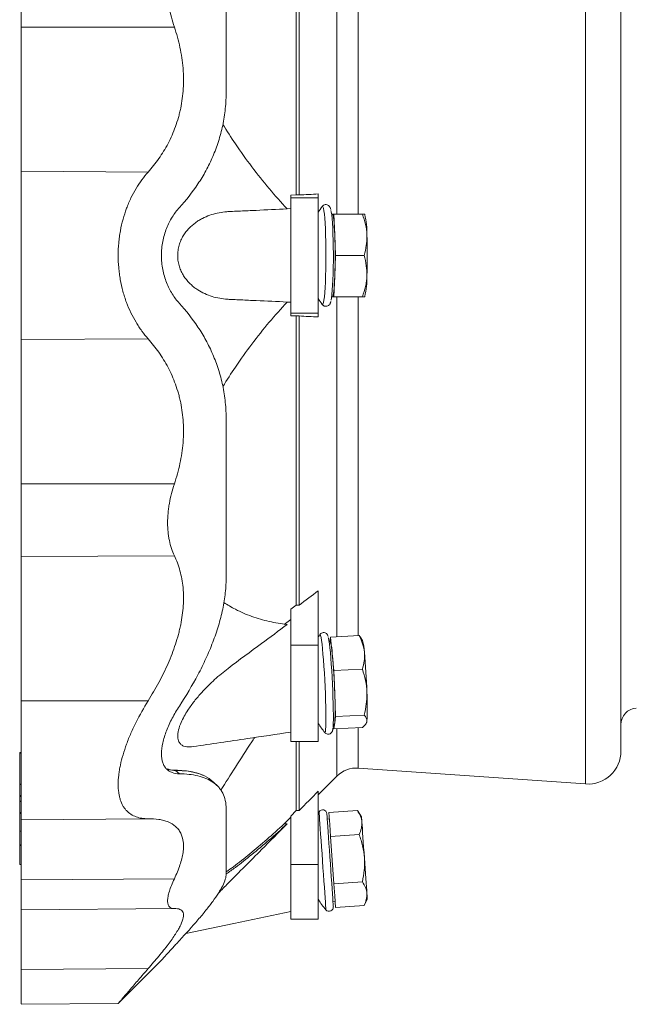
# Model space of a CAD drawing. Header units: millimetres. Extents: x -52 to 1097, y -325 to 885.
# Tile 1 of 8: x -52 to 172, y -325 to 33. Entities that reach past the tile are written whole.
import ezdxf

# ---------------------------------------------------------------- set-up
doc = ezdxf.new("R2010")
doc.units = ezdxf.units.MM

msp = doc.modelspace()

# ---------------------------------------------------------------- linework, layer by layer
at = {"color": 8, "linetype": 'Continuous', "lineweight": 0}
for p, q in [((153.75, -244.97), (153.75, 139.39)), ((63.35, 85.84), (63.35, -37.79)), ((71.12, 85.46), (71.12, -37.79)), ((-51.42, 30.27), (4.28, 30.27)), ((-51.42, -22.19), (-5.24, -22.48)), ((46.58, -31.82), (56.58, -31.82)), ((63.35, -67.79), (63.35, -191.43)), ((71.12, -67.79), (71.12, -191.05)), ((46.58, -73.76), (56.58, -73.76)), ((-51.42, -83.4), (-5.24, -83.11)), ((-51.42, -135.86), (4.28, -135.86)), ((-51.42, -162.3), (4.28, -161.96)), ((46.58, -194.52), (56.58, -194.52)), ((-51.42, -214.72), (-5.24, -214.72)), ((63.35, -224.92), (63.35, -242.1)), ((71.12, -224.54), (71.12, -239.2)), ((-51.93, -233.76), (-51.42, -233.76)), ((4.56, -239.98), (4.74, -240.05)), ((6.1, -241.27), (4.74, -240.05)), ((-51.93, -245.15), (-51.42, -245.15)), ((-51.93, -249.21), (-51.42, -249.21)), ((-51.93, -249.53), (-51.42, -249.53)), ((-51.93, -251.33), (-51.42, -251.33)), ((-51.93, -255.39), (-51.42, -255.39)), ((-51.93, -255.71), (-51.42, -255.71)), ((-51.93, -262.1), (-51.42, -262.1)), ((-51.93, -267.1), (-51.42, -267.1)), ((-51.93, -267.33), (-51.42, -267.33)), ((-51.93, -274.22), (-51.42, -274.22)), ((46.58, -274.19), (56.58, -274.19)), ((-51.42, -279.78), (4.28, -279.43)), ((-51.42, -312.4), (-5.24, -312.11))]:
    msp.add_line(p, q, dxfattribs=at)
at = {"color": 7, "linetype": 'Continuous', "lineweight": 15}
for p, q in [((166.58, 127.42), (166.58, -233)), ((48.56, 74.38), (48.56, -30.8)), ((49.62, 74.38), (49.62, -30.8)), ((48.56, -30.8), (46.58, -30.9)), ((46.58, -31.82), (46.58, -30.9)), ((46.58, -73.76), (46.58, -31.82)), ((49.62, -30.8), (48.56, -30.8)), ((56.58, -31.82), (56.58, -30.43)), ((56.58, -73.76), (56.58, -31.82)), ((45.23, -35.82), (46.58, -35.75)), ((58, -34.99), (57.98, -35.04)), ((61.68, -37.79), (61.43, -37.79)), ((62.28, -37.79), (61.68, -37.79)), ((62.59, -45.29), (62.28, -37.79)), ((62.28, -37.79), (72.62, -37.79)), ((73.48, -37.9), (73.41, -37.79)), ((62.89, -52.79), (62.59, -45.29)), ((62.59, -60.29), (62.89, -52.79)), ((62.89, -52.79), (73.22, -52.79)), ((62.28, -67.79), (62.59, -60.29)), ((61.43, -67.79), (61.68, -67.79)), ((61.68, -67.79), (62.28, -67.79)), ((62.28, -67.79), (72.62, -67.79)), ((73.41, -67.79), (73.48, -67.68)), ((46.58, -69.83), (45.23, -69.77)), ((46.58, -74.69), (46.58, -73.76)), ((46.58, -74.69), (48.56, -74.79)), ((48.56, -74.79), (48.56, -179.96)), ((48.56, -74.79), (49.62, -74.79)), ((49.62, -74.79), (49.62, -179.96)), ((56.58, -75.16), (56.58, -73.76)), ((56.58, -194.52), (56.58, -174.72)), ((48.56, -179.96), (46.58, -181.45)), ((46.58, -194.52), (46.58, -181.45)), ((49.62, -179.96), (48.56, -179.96)), ((44.21, -186.98), (46.58, -185.21)), ((60.94, -193.28), (60.53, -193.3)), ((61.08, -191.54), (60.84, -193.28)), ((61.08, -191.54), (71.41, -191.03)), ((61.68, -197.65), (61.08, -191.54)), ((72.05, -191.84), (71.41, -191.03)), ((72.68, -192.75), (72.08, -191.82)), ((46.58, -229.57), (46.58, -194.52)), ((56.58, -229.57), (56.58, -194.52)), ((62.28, -203.76), (61.68, -197.65)), ((62.28, -203.76), (72.62, -203.25)), ((62.59, -212.12), (62.28, -203.76)), ((62.89, -220.48), (62.59, -212.12)), ((62.59, -222.73), (62.89, -220.48)), ((62.89, -220.48), (73.22, -219.97)), ((62.01, -223.26), (62.42, -223.24)), ((62.11, -223.26), (62.28, -224.97)), ((62.28, -224.97), (62.59, -222.73)), ((62.28, -224.97), (72.62, -224.46)), ((74.01, -222.88), (74.15, -222.61)), ((46.58, -229.57), (56.58, -229.57)), ((48.56, -229.57), (48.56, -254.63)), ((49.62, -229.57), (49.62, -254.63)), ((-51.42, -233.52), (-51.93, -233.52)), ((-51.93, -244.97), (-51.93, -233.76)), ((71.12, -239.2), (153.75, -244.97)), ((14.7, -241.82), (14.51, -241.74)), ((56.58, -248.86), (63.35, -242.1)), ((-51.42, -245), (-51.93, -245)), ((-51.93, -249.21), (-51.93, -245.15)), ((-51.93, -251.15), (-51.93, -249.53)), ((56.58, -274.19), (56.58, -247.58)), ((-51.42, -251.18), (-51.93, -251.18)), ((-51.93, -255.39), (-51.93, -251.33)), ((-51.93, -262.1), (-51.93, -255.71)), ((-51.42, -258), (-5.24, -257.6)), ((44.21, -259.49), (46.58, -257.09)), ((48.56, -254.63), (46.58, -256.63)), ((46.58, -274.19), (46.58, -256.63)), ((49.62, -254.63), (48.56, -254.63)), ((60.63, -257.69), (59.84, -257.75)), ((60.47, -255.38), (70.81, -254.65)), ((60.77, -259.7), (60.47, -255.38)), ((72.3, -256.88), (70.81, -254.65)), ((44.21, -259.49), (45.28, -259.48)), ((61.08, -264.02), (60.77, -259.7)), ((-51.93, -262.12), (-51.42, -262.12)), ((-51.93, -267.1), (-51.93, -262.14)), ((61.08, -264.02), (71.41, -263.29)), ((61.68, -272.66), (61.08, -264.02)), ((-51.93, -274.22), (-51.93, -267.33)), ((-51.93, -274.24), (-51.42, -274.24)), ((46.58, -294.09), (46.58, -274.19)), ((56.58, -294.09), (56.58, -274.19)), ((62.28, -281.29), (61.68, -272.66)), ((62.28, -281.29), (72.62, -280.57)), ((62.59, -285.61), (62.28, -281.29)), ((62.89, -289.93), (62.59, -285.61)), ((61.93, -287.67), (62.73, -287.62)), ((62.89, -289.93), (73.22, -289.21)), ((73.22, -289.21), (74.4, -286.8)), ((-51.42, -290.73), (4.25, -290.24)), ((46.58, -294.09), (56.58, -294.09)), ((-16.07, -324.71), (-0.41, -309.05)), ((-51.42, -325.09), (-16.08, -324.78))]:
    msp.add_line(p, q, dxfattribs=at)
at = {"color": 8, "linetype": 'Continuous', "lineweight": 0, "flags": 128}
for points in [[(58, -70.59), (58.12, -70.67), (58.3, -70.49), (58.47, -69.95), (58.64, -69.06), (58.8, -67.84), (58.94, -66.31), (59.06, -64.5), (59.17, -62.46), (59.26, -60.22), (59.32, -57.83), (59.36, -55.34), (59.37, -52.79), (59.36, -50.25), (59.32, -47.76), (59.26, -45.37), (59.17, -43.13), (59.06, -41.08), (58.94, -39.28), (58.8, -37.75), (58.64, -36.53), (58.47, -35.64), (58.3, -35.1), (58.12, -34.91), (58, -34.99)], [(58.94, -226.26), (59.06, -226.25), (59.17, -225.88), (59.26, -225.16), (59.32, -224.1), (59.36, -222.72), (59.37, -221.05), (59.36, -219.12), (59.32, -216.97), (59.26, -214.66), (59.17, -212.21), (59.06, -209.69), (58.94, -207.14), (58.8, -204.62), (58.64, -202.17), (58.47, -199.86), (58.3, -197.72), (58.12, -195.79), (57.94, -194.13), (57.77, -192.75), (57.6, -191.7), (57.45, -190.98), (57.3, -190.62), (57.18, -190.62)], [(59.37, -290.74), (59.36, -290.56), (59.32, -290.02), (59.26, -289.13), (59.17, -287.91), (59.06, -286.38), (58.94, -284.58), (58.8, -282.55), (58.64, -280.31), (58.47, -277.93), (58.3, -275.44), (58.12, -272.9), (57.94, -270.37), (57.77, -267.88), (57.6, -265.49), (57.45, -263.26), (57.3, -261.22), (57.18, -259.42), (57.07, -257.9), (56.99, -256.68), (56.92, -255.79), (56.89, -255.25), (56.87, -255.07)]]:
    msp.add_lwpolyline(points, dxfattribs=at)
at = {"color": 7, "linetype": 'Continuous', "lineweight": 15, "flags": 128}
for points in [[(61.22, -69.06), (61.22, -69.04), (61.38, -68.15), (61.53, -66.94), (61.67, -65.43), (61.79, -63.65), (61.89, -61.63), (61.97, -59.43), (62.03, -57.08), (62.06, -54.65), (62.06, -52.17), (62.05, -49.71), (62, -47.32), (61.93, -45.04), (61.84, -42.92), (61.73, -41.02), (61.61, -39.37), (61.46, -38), (61.3, -36.95), (61.19, -36.43)], [(61.68, -37.79), (61.82, -37.92), (61.95, -38.3), (62.08, -38.94), (62.2, -39.8), (62.32, -40.89), (62.42, -42.19), (62.51, -43.66), (62.59, -45.29)], [(62.59, -60.29), (62.51, -61.93), (62.42, -63.4), (62.32, -64.69), (62.2, -65.78), (62.08, -66.65), (61.95, -67.28), (61.82, -67.67), (61.68, -67.79)], [(57.18, -190.62), (57.18, -190.62), (57.17, -190.64)], [(61.94, -224.42), (61.97, -224), (62.03, -222.91), (62.06, -221.51), (62.06, -219.82), (62.05, -217.89), (62, -215.75), (61.93, -213.46), (61.84, -211.05), (61.73, -208.59), (61.61, -206.12), (61.46, -203.69), (61.3, -201.37), (61.14, -199.19), (60.97, -197.21), (60.8, -195.46), (60.62, -193.99), (60.46, -192.82), (60.3, -191.98), (60.22, -191.65)], [(62.59, -222.73), (62.51, -223.11), (62.42, -223.24)], [(74.15, -222.61), (74.18, -222.53), (74.26, -222.15)], [(58.93, -226.23), (58.94, -226.25), (58.94, -226.26)], [(62.07, -289.63), (62.06, -289.62), (62.05, -289.35), (62, -288.73), (61.93, -287.76), (61.84, -286.48), (61.73, -284.89), (61.61, -283.05), (61.46, -280.99), (61.3, -278.76), (61.14, -276.39), (60.97, -273.95), (60.8, -271.48), (60.62, -269.03), (60.46, -266.67), (60.3, -264.43), (60.16, -262.37), (60.03, -260.53), (59.92, -258.95), (59.83, -257.66), (59.76, -256.69), (59.72, -256.07), (59.7, -255.8), (59.7, -255.79)], [(72.45, -258.88), (72.38, -258.01), (72.34, -257.39), (72.31, -257), (72.3, -256.88)], [(73.35, -271.84), (73.21, -269.89), (73.08, -267.97), (72.95, -266.11), (72.83, -264.36), (72.71, -262.73), (72.61, -261.26), (72.52, -259.97), (72.45, -258.88)], [(73.35, -271.84), (73.49, -273.79), (73.62, -275.71), (73.75, -277.57), (73.87, -279.32), (73.99, -280.95), (74.09, -282.42), (74.18, -283.71), (74.26, -284.8)], [(74.4, -286.8), (74.39, -286.67), (74.36, -286.29), (74.32, -285.66), (74.26, -284.8)], [(8.48, -299.33), (25.9, -295.66), (46.58, -291.31)]]:
    msp.add_lwpolyline(points, dxfattribs=at)
at = {"color": 7, "linetype": 'Continuous', "lineweight": 15}
for centre, radius, start, end in [((82.15, -52.79), 30, 143.6051, 148.4621), ((46.3, -44.51), 27.97, 358.3881, 13.6542), ((-135.54, -52.79), 198.27, 357.8321, 2.1679), ((-123.88, -52.79), 198.28, 357.8322, 2.1678), ((46.3, -61.08), 27.97, 346.3458, 1.6119), ((82.15, -52.79), 30, 211.5379, 216.3949), ((82.15, -207.25), 30, 146.3411, 148.4621), ((47.55, -197.79), 14.13, 0.576, 18.6441), ((54.92, -197.74), 18.45, 2.0605, 15.6835), ((-189.16, -220.63), 251.89, 1.9355, 5.233), ((-177.48, -220.05), 251.88, 1.9355, 5.2331), ((-30.5, -217.42), 93.23, 356.7391, 3.2609), ((-18.83, -216.85), 93.24, 356.7393, 3.2607), ((172.58, -223.37), 6, 94, 180), ((82.15, -207.25), 30, 211.5379, 219.3203), ((154.58, -233), 12, 266, 0), ((70.42, -249.17), 10, 86, 135), ((82.15, -271.22), 30, 147.4162, 148.4621), ((58.17, -255.89), 1.53, 4, 147.4162), ((82.15, -271.22), 30, 211.5379, 220.5838), ((60.53, -289.74), 1.53, 220.5838, 4)]:
    msp.add_arc(centre, radius, start, end, dxfattribs=at)
for points, knots in [([(23.13, 6.97), (23.13, 16.91), (23.13, 26.72), (23.13, 45.81), (23.13, 55.09), (23.13, 63.98)], [0, 0, 0, 0, 0.5, 0.5, 1, 1, 1, 1]), ([(-51.42, 30.27), (-51.42, 32.66), (-51.42, 35.09), (-51.42, 39.91), (-51.42, 42.3), (-51.42, 46.88), (-51.42, 49.08), (-51.42, 53.16), (-51.42, 55.03), (-51.42, 56.72)], [0, 0, 0, 0, 0.25, 0.25, 0.5, 0.5, 0.75, 0.75, 1, 1, 1, 1]), ([(4.28, 30.27), (3.49, 32.63), (2.88, 35), (2.36, 37.98), (2.27, 38.57), (2.11, 39.77), (2.04, 40.36), (1.88, 42.13), (1.83, 43.29), (1.83, 45.55), (1.88, 46.66), (2.04, 48.28), (2.11, 48.82), (2.27, 49.87), (2.36, 50.39), (2.88, 52.89), (3.49, 54.72), (4.28, 56.37)], [0, 0, 0, 0, 0.25, 0.25, 0.3125, 0.3125, 0.375, 0.375, 0.5, 0.5, 0.625, 0.625, 0.6875, 0.6875, 0.75, 0.75, 1, 1, 1, 1]), ([(-51.42, -22.19), (-51.42, -20.24), (-51.42, -16.31), (-51.42, -9.66), (-51.42, -2.49), (-51.42, 5.24), (-51.42, 13.39), (-51.42, 21.81), (-51.42, 27.47), (-51.42, 30.27)], [0, 0, 0, 0, 0.137748, 0.277681, 0.418984, 0.560791, 0.708922, 0.855639, 1, 1, 1, 1]), ([(4.28, 30.27), (5.11, 27.82), (5.79, 25.35), (6.85, 20.38), (7.22, 17.87), (7.48, 14.71), (7.52, 14.08), (7.57, 12.83), (7.59, 12.2), (7.61, 10.34), (7.59, 9.11), (7.37, 5.47), (7.06, 3.09), (6.46, 0.18), (6.33, -0.4), (6.05, -1.55), (5.9, -2.11), (5.43, -3.79), (5.07, -4.88), (3.92, -8.08), (3.02, -10.11), (1.49, -13.03), (0.95, -13.98), (-0.17, -15.82), (-0.76, -16.71), (-2.57, -19.31), (-3.87, -20.94), (-5.24, -22.48)], [0, 0, 0, 0, 0.125, 0.125, 0.25, 0.25, 0.28125, 0.28125, 0.3125, 0.3125, 0.375, 0.375, 0.5, 0.5, 0.53125, 0.53125, 0.5625, 0.5625, 0.625, 0.625, 0.75, 0.75, 0.8125, 0.8125, 0.875, 0.875, 1, 1, 1, 1]), ([(6.1, -35.37), (8.53, -32.74), (10.79, -29.89), (13.88, -25.23), (14.85, -23.63), (16.65, -20.32), (17.49, -18.61), (19.01, -15.08), (19.69, -13.26), (20.6, -10.43), (20.88, -9.47), (21.39, -7.52), (21.63, -6.52), (22.27, -3.51), (22.59, -1.46), (23.02, 2.71), (23.13, 4.82), (23.13, 6.97)], [0, 0, 0, 0, 0.25, 0.25, 0.375, 0.375, 0.5, 0.5, 0.625, 0.625, 0.6875, 0.6875, 0.75, 0.75, 0.875, 0.875, 1, 1, 1, 1]), ([(21.88, -5.14), (23.39, -7.52), (26.79, -12.87), (32.42, -20.66), (38.69, -28.6), (43.08, -33.45), (45.28, -35.87)], [0, 0, 0, 0, 0.209271, 0.469175, 0.734579, 1, 1, 1, 1]), ([(-51.42, -22.19), (-51.42, -23.99), (-51.42, -26.02), (-51.42, -30.51), (-51.42, -32.97), (-51.42, -38.23), (-51.42, -41.03), (-51.42, -46.82), (-51.42, -49.8), (-51.42, -55.78), (-51.42, -58.77), (-51.42, -64.56), (-51.42, -67.36), (-51.42, -72.62), (-51.42, -75.08), (-51.42, -79.56), (-51.42, -81.59), (-51.42, -83.4)], [0, 0, 0, 0, 0.125, 0.125, 0.25, 0.25, 0.375, 0.375, 0.5, 0.5, 0.625, 0.625, 0.75, 0.75, 0.875, 0.875, 1, 1, 1, 1]), ([(-5.24, -22.48), (-6.84, -24.27), (-8.3, -26.25), (-10.28, -29.54), (-10.9, -30.69), (-11.78, -32.5), (-12.06, -33.12), (-12.59, -34.38), (-12.85, -35.01), (-14.05, -38.24), (-14.81, -40.96), (-15.47, -44.56), (-15.58, -45.3), (-15.78, -46.77), (-15.87, -47.51), (-16.07, -49.73), (-16.14, -51.22), (-16.14, -54.19), (-16.08, -55.68), (-15.88, -57.92), (-15.8, -58.67), (-15.61, -60.14), (-15.49, -60.87), (-15.11, -63.03), (-14.79, -64.44), (-14.23, -66.51), (-14.02, -67.19), (-13.59, -68.55), (-13.36, -69.21), (-12.14, -72.47), (-10.98, -74.87), (-9.32, -77.64), (-8.97, -78.19), (-8.27, -79.24), (-7.91, -79.76), (-6.81, -81.26), (-6.04, -82.21), (-5.24, -83.11)], [0, 0, 0, 0, 0.125, 0.125, 0.1875, 0.1875, 0.21875, 0.21875, 0.25, 0.25, 0.375, 0.375, 0.40625, 0.40625, 0.4375, 0.4375, 0.5, 0.5, 0.5625, 0.5625, 0.59375, 0.59375, 0.625, 0.625, 0.6875, 0.6875, 0.71875, 0.71875, 0.75, 0.75, 0.875, 0.875, 0.90625, 0.90625, 0.9375, 0.9375, 1, 1, 1, 1]), ([(-0.41, -52.79), (-0.41, -51.05), (-0.25, -49.36), (0.22, -46.87), (0.42, -46.04), (0.87, -44.46), (1.14, -43.69), (1.72, -42.21), (2.04, -41.49), (2.74, -40.1), (3.11, -39.44), (4.29, -37.55), (5.16, -36.41), (6.1, -35.37)], [0, 0, 0, 0, 0.25, 0.25, 0.375, 0.375, 0.5, 0.5, 0.625, 0.625, 0.75, 0.75, 1, 1, 1, 1]), ([(61.15, -36.11), (61.1, -35.87), (61.01, -35.52), (60.75, -35.03), (60.39, -34.62), (59.82, -34.31), (59.11, -34.26), (58.5, -34.5), (58.1, -34.85), (57.94, -35.07), (57.89, -35.16), (57.89, -35.17)], [0, 0, 0, 0, 0.270431, 0.399639, 0.50082, 0.602442, 0.706148, 0.808047, 0.900052, 0.998947, 1, 1, 1, 1]), ([(45.28, -69.72), (41.54, -69.55), (37.8, -69.38), (32.19, -69.12), (29.38, -68.99), (26.11, -68.84), (24.71, -68.78), (24, -68.75), (23.77, -68.74), (23.3, -68.71), (23.07, -68.69), (21.91, -68.58), (20.98, -68.44), (19.14, -68.05), (18.22, -67.8), (16.41, -67.17), (15.53, -66.8), (13.8, -65.93), (12.96, -65.43), (11.73, -64.56), (11.32, -64.25), (10.53, -63.57), (10.13, -63.21), (9, -62.05), (8.29, -61.18), (7.35, -59.69), (7.06, -59.16), (6.55, -58.06), (6.32, -57.49), (6.03, -56.57), (5.94, -56.26), (5.79, -55.62), (5.72, -55.3), (5.62, -54.65), (5.58, -54.32), (5.52, -53.65), (5.5, -53.32), (5.48, -52.3), (5.53, -51.63), (5.71, -50.32), (5.85, -49.67), (6.2, -48.43), (6.42, -47.84), (6.8, -46.98), (6.93, -46.71), (7.21, -46.17), (7.35, -45.91), (7.81, -45.16), (8.13, -44.68), (8.82, -43.79), (9.18, -43.36), (10.31, -42.18), (11.1, -41.5), (12.33, -40.59), (12.75, -40.31), (13.61, -39.79), (14.04, -39.54), (15.36, -38.86), (16.25, -38.48), (18.04, -37.84), (18.95, -37.59), (20.79, -37.18), (21.71, -37.03), (23.12, -36.89), (23.59, -36.86), (24.53, -36.82), (25.94, -36.75), (29.25, -36.6), (35.85, -36.3), (41.5, -36.04), (45.28, -35.87)], [0, 0, 0, 0, 0.125, 0.125, 0.1875, 0.21875, 0.234375, 0.234375, 0.242187, 0.242187, 0.25, 0.25, 0.28125, 0.28125, 0.3125, 0.3125, 0.34375, 0.34375, 0.375, 0.375, 0.390625, 0.390625, 0.40625, 0.40625, 0.4375, 0.4375, 0.453125, 0.453125, 0.46875, 0.46875, 0.476562, 0.476562, 0.484375, 0.484375, 0.492187, 0.492187, 0.5, 0.5, 0.515625, 0.515625, 0.53125, 0.53125, 0.546875, 0.546875, 0.554687, 0.554687, 0.5625, 0.5625, 0.578125, 0.578125, 0.59375, 0.59375, 0.625, 0.625, 0.640625, 0.640625, 0.65625, 0.65625, 0.6875, 0.6875, 0.71875, 0.71875, 0.75, 0.75, 0.765625, 0.765625, 0.78125, 0.8125, 0.875, 1, 1, 1, 1]), ([(72.62, -37.79), (73.08, -39.02), (73.46, -40.26), (74.03, -42.75), (74.21, -44.02), (74.26, -45.29)], [0, 0, 0, 0, 0.5, 0.5, 1, 1, 1, 1]), ([(73.41, -37.79), (73.41, -37.79), (73.45, -37.79), (73.24, -37.79), (72.83, -37.79), (72.62, -37.79)], [0, 0, 0, 0, 0.0406401, 0.5176705, 1, 1, 1, 1]), ([(74.26, -45.29), (74.28, -45.93), (74.28, -46.57), (74.21, -47.83), (74.14, -48.46), (73.87, -50.34), (73.58, -51.57), (73.22, -52.79)], [0, 0, 0, 0, 0.25, 0.25, 0.5, 0.5, 1, 1, 1, 1]), ([(-0.41, -52.79), (-0.41, -54.53), (-0.25, -56.23), (0.22, -58.72), (0.42, -59.54), (0.87, -61.13), (1.14, -61.89), (1.72, -63.38), (2.04, -64.1), (2.74, -65.49), (3.11, -66.15), (4.29, -68.04), (5.16, -69.18), (6.1, -70.21)], [0, 0, 0, 0, 0.25, 0.25, 0.375, 0.375, 0.5, 0.5, 0.625, 0.625, 0.75, 0.75, 1, 1, 1, 1]), ([(73.22, -52.79), (73.58, -54.02), (73.87, -55.26), (74.23, -57.75), (74.31, -59.02), (74.26, -60.29)], [0, 0, 0, 0, 0.5, 0.5, 1, 1, 1, 1]), ([(74.26, -60.29), (74.23, -60.93), (74.17, -61.57), (74, -62.83), (73.89, -63.46), (73.46, -65.34), (73.08, -66.57), (72.62, -67.79)], [0, 0, 0, 0, 0.25, 0.25, 0.5, 0.5, 1, 1, 1, 1]), ([(72.62, -67.79), (72.82, -67.79), (73.23, -67.79), (73.45, -67.79), (73.41, -67.79), (73.41, -67.79)], [0, 0, 0, 0, 0.477455, 0.95936, 1, 1, 1, 1]), ([(6.1, -70.21), (8.53, -72.85), (10.79, -75.7), (13.88, -80.36), (14.85, -81.96), (16.65, -85.27), (17.49, -86.98), (19.01, -90.51), (19.69, -92.33), (20.6, -95.16), (20.88, -96.12), (21.39, -98.07), (21.63, -99.06), (22.27, -102.08), (22.59, -104.13), (23.02, -108.29), (23.13, -110.41), (23.13, -112.56)], [0, 0, 0, 0, 0.25, 0.25, 0.375, 0.375, 0.5, 0.5, 0.625, 0.625, 0.6875, 0.6875, 0.75, 0.75, 0.875, 0.875, 1, 1, 1, 1]), ([(21.88, -100.45), (23.39, -98.06), (26.79, -92.71), (32.42, -84.93), (38.69, -76.98), (43.08, -72.14), (45.28, -69.72)], [0, 0, 0, 0, 0.209271, 0.469175, 0.734579, 1, 1, 1, 1]), ([(57.99, -70.57), (58.07, -70.67), (58.24, -70.89), (58.72, -71.22), (59.15, -71.27), (59.35, -71.29)], [0, 0, 0, 0, 0.31958, 0.673375, 1, 1, 1, 1]), ([(59.35, -71.29), (59.58, -71.26), (60.02, -71.21), (60.49, -70.86), (60.78, -70.51), (60.96, -70.14), (61.07, -69.84), (61.13, -69.59), (61.15, -69.5)], [0, 0, 0, 0, 0.158538, 0.300101, 0.444173, 0.615335, 0.857073, 1, 1, 1, 1]), ([(-51.42, -83.4), (-51.42, -85.34), (-51.42, -89.27), (-51.42, -95.93), (-51.42, -103.1), (-51.42, -110.83), (-51.42, -118.98), (-51.42, -127.4), (-51.42, -133.06), (-51.42, -135.86)], [0, 0, 0, 0, 0.137748, 0.277681, 0.418984, 0.560791, 0.708922, 0.855639, 1, 1, 1, 1]), ([(4.28, -135.86), (5.11, -133.41), (5.79, -130.94), (6.85, -125.97), (7.22, -123.46), (7.48, -120.3), (7.52, -119.67), (7.57, -118.41), (7.59, -117.79), (7.61, -115.93), (7.59, -114.7), (7.37, -111.05), (7.06, -108.68), (6.46, -105.77), (6.33, -105.19), (6.05, -104.04), (5.9, -103.48), (5.43, -101.8), (5.07, -100.71), (3.92, -97.51), (3.02, -95.47), (1.49, -92.56), (0.95, -91.61), (-0.17, -89.77), (-0.76, -88.88), (-2.57, -86.28), (-3.87, -84.65), (-5.24, -83.11)], [0, 0, 0, 0, 0.125, 0.125, 0.25, 0.25, 0.28125, 0.28125, 0.3125, 0.3125, 0.375, 0.375, 0.5, 0.5, 0.53125, 0.53125, 0.5625, 0.5625, 0.625, 0.625, 0.75, 0.75, 0.8125, 0.8125, 0.875, 0.875, 1, 1, 1, 1]), ([(23.13, -169.57), (23.13, -160.67), (23.13, -151.39), (23.13, -132.31), (23.13, -122.5), (23.13, -112.56)], [0, 0, 0, 0, 0.5, 0.5, 1, 1, 1, 1]), ([(-51.42, -162.3), (-51.42, -160.62), (-51.42, -158.74), (-51.42, -154.67), (-51.42, -152.47), (-51.42, -147.89), (-51.42, -145.5), (-51.42, -140.68), (-51.42, -138.24), (-51.42, -135.86)], [0, 0, 0, 0, 0.25, 0.25, 0.5, 0.5, 0.75, 0.75, 1, 1, 1, 1]), ([(4.28, -161.96), (3.49, -160.3), (2.88, -158.48), (2.36, -155.97), (2.27, -155.45), (2.11, -154.4), (2.04, -153.86), (1.88, -152.24), (1.83, -151.13), (1.83, -148.87), (1.88, -147.71), (2.04, -145.94), (2.11, -145.34), (2.27, -144.15), (2.36, -143.55), (2.88, -140.58), (3.49, -138.22), (4.28, -135.86)], [0, 0, 0, 0, 0.25, 0.25, 0.3125, 0.3125, 0.375, 0.375, 0.5, 0.5, 0.625, 0.625, 0.6875, 0.6875, 0.75, 0.75, 1, 1, 1, 1]), ([(-51.42, -214.72), (-51.42, -209.99), (-51.42, -205.17), (-51.42, -195.61), (-51.42, -190.88), (-51.42, -181.79), (-51.42, -177.44), (-51.42, -169.36), (-51.42, -165.64), (-51.42, -162.3)], [0, 0, 0, 0, 0.25, 0.25, 0.5, 0.5, 0.75, 0.75, 1, 1, 1, 1]), ([(4.28, -161.96), (5.11, -163.68), (5.79, -165.5), (6.85, -169.36), (7.22, -171.39), (7.48, -174.07), (7.52, -174.61), (7.57, -175.7), (7.59, -176.25), (7.61, -177.91), (7.59, -179.02), (7.37, -182.41), (7.06, -184.71), (6.46, -187.65), (6.33, -188.25), (6.05, -189.43), (5.9, -190.02), (5.43, -191.79), (5.07, -192.97), (3.92, -196.49), (3.02, -198.83), (1.49, -202.33), (0.95, -203.49), (-0.17, -205.79), (-0.76, -206.92), (-2.57, -210.31), (-3.87, -212.53), (-5.24, -214.72)], [0, 0, 0, 0, 0.125, 0.125, 0.25, 0.25, 0.28125, 0.28125, 0.3125, 0.3125, 0.375, 0.375, 0.5, 0.5, 0.53125, 0.53125, 0.5625, 0.5625, 0.625, 0.625, 0.75, 0.75, 0.8125, 0.8125, 0.875, 0.875, 1, 1, 1, 1]), ([(6.1, -216.64), (8.53, -212.93), (10.79, -209.13), (13.88, -203.29), (14.85, -201.33), (16.65, -197.4), (17.49, -195.43), (19.01, -191.46), (19.69, -189.47), (20.6, -186.46), (20.88, -185.46), (21.39, -183.44), (21.63, -182.43), (22.27, -179.4), (22.59, -177.4), (23.02, -173.45), (23.13, -171.49), (23.13, -169.57)], [0, 0, 0, 0, 0.25, 0.25, 0.375, 0.375, 0.5, 0.5, 0.625, 0.625, 0.6875, 0.6875, 0.75, 0.75, 0.875, 0.875, 1, 1, 1, 1]), ([(22.23, -178.96), (23.63, -179.83), (26.91, -181.86), (32.42, -184.16), (38.68, -186.05), (43.08, -186.67), (45.28, -186.98)], [0, 0, 0, 0, 0.196372, 0.460516, 0.73025, 1, 1, 1, 1]), ([(11.12, -231.3), (10.75, -231.38), (9.45, -231.63), (7.93, -231.38), (6.63, -230.65), (5.8, -229.63), (5.36, -227.9), (5.68, -225.37), (6.62, -222.77), (7.83, -220.35), (9.42, -217.72), (11.55, -214.78), (14.8, -210.95), (18.9, -206.84), (26.22, -200.98), (35.03, -194.64), (42.18, -189.3), (45.28, -186.98)], [0, 0, 0, 0, 0.023248, 0.081043, 0.110331, 0.139557, 0.180589, 0.221691, 0.262137, 0.294661, 0.327246, 0.380072, 0.433012, 0.52226, 0.611631, 0.831621, 1, 1, 1, 1]), ([(60.16, -191.32), (60.13, -191.2), (60.06, -190.99), (59.89, -190.65), (59.57, -190.26), (59.05, -189.94), (58.39, -189.85), (57.77, -190.04), (57.36, -190.37), (57.16, -190.63), (57.12, -190.73), (57.11, -190.75)], [0, 0, 0, 0, 0.192671, 0.338677, 0.446154, 0.556742, 0.670495, 0.786922, 0.88316, 0.976916, 1, 1, 1, 1]), ([(71.41, -191.03), (71.92, -192.01), (72.36, -193.01), (73.02, -195.02), (73.25, -196.04), (73.35, -197.08)], [0, 0, 0, 0, 0.5, 0.5, 1, 1, 1, 1]), ([(73.35, -197.08), (73.4, -197.59), (73.42, -198.11), (73.4, -199.16), (73.36, -199.68), (73.16, -201.23), (72.92, -202.24), (72.62, -203.25)], [0, 0, 0, 0, 0.25, 0.25, 0.5, 0.5, 1, 1, 1, 1]), ([(72.62, -203.25), (73.08, -204.6), (73.46, -205.96), (74.03, -208.72), (74.21, -210.12), (74.26, -211.54)], [0, 0, 0, 0, 0.5, 0.5, 1, 1, 1, 1]), ([(-51.42, -214.72), (-51.42, -217.27), (-51.42, -219.92), (-51.42, -225.28), (-51.42, -227.99), (-51.42, -233.32), (-51.42, -235.94), (-51.42, -240.89), (-51.42, -243.22), (-51.42, -247.45), (-51.42, -249.34), (-51.42, -252.57), (-51.42, -253.92), (-51.42, -256.02), (-51.42, -256.79), (-51.42, -257.78), (-51.42, -258), (-51.42, -258)], [0, 0, 0, 0, 0.125, 0.125, 0.25, 0.25, 0.375, 0.375, 0.5, 0.5, 0.625, 0.625, 0.75, 0.75, 0.875, 0.875, 1, 1, 1, 1]), ([(-5.24, -214.72), (-6.84, -217.28), (-8.3, -219.87), (-10.28, -223.81), (-10.9, -225.14), (-11.78, -227.14), (-12.06, -227.81), (-12.59, -229.14), (-12.85, -229.8), (-14.05, -233.08), (-14.81, -235.63), (-15.47, -238.73), (-15.58, -239.35), (-15.78, -240.56), (-15.87, -241.15), (-16.07, -242.89), (-16.14, -244), (-16.14, -246.11), (-16.08, -247.11), (-15.88, -248.53), (-15.8, -248.99), (-15.61, -249.86), (-15.49, -250.28), (-15.11, -251.49), (-14.79, -252.22), (-14.23, -253.22), (-14.02, -253.53), (-13.59, -254.12), (-13.36, -254.4), (-12.14, -255.7), (-10.98, -256.44), (-9.32, -257.04), (-8.97, -257.14), (-8.27, -257.32), (-7.91, -257.39), (-6.81, -257.55), (-6.04, -257.6), (-5.24, -257.6)], [0, 0, 0, 0, 0.125, 0.125, 0.1875, 0.1875, 0.21875, 0.21875, 0.25, 0.25, 0.375, 0.375, 0.40625, 0.40625, 0.4375, 0.4375, 0.5, 0.5, 0.5625, 0.5625, 0.59375, 0.59375, 0.625, 0.625, 0.6875, 0.6875, 0.71875, 0.71875, 0.75, 0.75, 0.875, 0.875, 0.90625, 0.90625, 0.9375, 0.9375, 1, 1, 1, 1]), ([(74.26, -211.54), (74.28, -212.25), (74.28, -212.97), (74.21, -214.38), (74.14, -215.09), (73.87, -217.19), (73.58, -218.58), (73.22, -219.97)], [0, 0, 0, 0, 0.25, 0.25, 0.5, 0.5, 1, 1, 1, 1]), ([(-0.41, -233.99), (-0.41, -232.76), (-0.25, -231.44), (0.22, -229.31), (0.42, -228.57), (0.87, -227.1), (1.14, -226.35), (1.72, -224.85), (2.04, -224.09), (2.74, -222.57), (3.11, -221.81), (4.29, -219.56), (5.16, -218.09), (6.1, -216.64)], [0, 0, 0, 0, 0.25, 0.25, 0.375, 0.375, 0.5, 0.5, 0.625, 0.625, 0.75, 0.75, 1, 1, 1, 1]), ([(73.22, -219.97), (73.58, -220.31), (73.87, -220.67), (74.23, -221.39), (74.31, -221.77), (74.26, -222.15)], [0, 0, 0, 0, 0.5, 0.5, 1, 1, 1, 1]), ([(58.85, -226.11), (58.88, -226.17), (58.98, -226.33), (59.34, -226.65), (59.93, -226.88), (60.59, -226.85), (61.13, -226.58), (61.47, -226.23), (61.66, -225.9), (61.77, -225.59), (61.86, -225.21), (61.9, -224.88), (61.93, -224.66)], [0, 0, 0, 0, 0.052678, 0.136283, 0.222321, 0.309555, 0.390356, 0.461889, 0.536578, 0.629089, 0.761422, 1, 1, 1, 1]), ([(74.26, -222.15), (74.23, -222.34), (74.17, -222.53), (74, -222.92), (73.89, -223.11), (73.46, -223.69), (73.08, -224.08), (72.62, -224.46)], [0, 0, 0, 0, 0.25, 0.25, 0.5, 0.5, 1, 1, 1, 1]), ([(11.13, -231.37), (17.72, -230.4), (29.53, -228.65), (41.35, -226.91), (46.58, -226.14)], [0, 0, 0, 0, 0.557444, 1, 1, 1, 1]), ([(21.16, -247.28), (22.91, -244.47), (26.55, -238.64), (30.7, -232.2), (33.12, -228.6), (33.48, -228.07)], [0, 0, 0, 0, 0.442342, 0.91773, 1, 1, 1, 1]), ([(-51.93, -233.52), (-51.93, -233.52), (-51.93, -233.52), (-51.93, -233.57), (-51.93, -233.63), (-51.93, -233.7), (-51.93, -233.74), (-51.93, -233.76)], [0, 0, 0, 0, 0.2035883, 0.4559767, 0.6513907, 0.8345664, 1, 1, 1, 1]), ([(-0.41, -233.99), (-0.41, -235.22), (-0.25, -236.3), (0.22, -237.69), (0.42, -238.12), (0.87, -238.88), (1.14, -239.22), (1.72, -239.82), (2.04, -240.08), (2.74, -240.52), (3.11, -240.7), (4.29, -241.13), (5.16, -241.26), (6.1, -241.27)], [0, 0, 0, 0, 0.25, 0.25, 0.375, 0.375, 0.5, 0.5, 0.625, 0.625, 0.75, 0.75, 1, 1, 1, 1]), ([(4.56, -239.98), (3.78, -239.96), (2.78, -239.94), (2.01, -239.53), (1.84, -239.45)], [0, 0, 0, 0, 0.785995, 1, 1, 1, 1]), ([(2.01, -239.56), (2.06, -239.59), (2.79, -240.05), (3.79, -240.05), (4.74, -240.05)], [0, 0, 0, 0, 0.065019, 1, 1, 1, 1]), ([(14.49, -241.78), (14.21, -241.65), (13.15, -241.12), (10.93, -240.57), (7.91, -240.07), (5.68, -240.01), (4.56, -239.98)], [0, 0, 0, 0, 0.101703, 0.396777, 0.698366, 1, 1, 1, 1]), ([(4.74, -240.05), (6.31, -240.11), (9.44, -240.23), (13.52, -241.23), (16.54, -242.58), (17.9, -243.84), (18.38, -244.28)], [0, 0, 0, 0, 0.2824829, 0.5642083, 0.8475452, 1, 1, 1, 1]), ([(6.1, -241.27), (8.53, -241.29), (10.79, -241.53), (13.88, -242.27), (14.85, -242.58), (16.65, -243.33), (17.49, -243.77), (19.01, -244.8), (19.69, -245.38), (20.6, -246.38), (20.88, -246.73), (21.39, -247.47), (21.63, -247.86), (22.27, -249.1), (22.59, -250), (23.02, -251.93), (23.13, -252.97), (23.13, -254.09)], [0, 0, 0, 0, 0.25, 0.25, 0.375, 0.375, 0.5, 0.5, 0.625, 0.625, 0.6875, 0.6875, 0.75, 0.75, 0.875, 0.875, 1, 1, 1, 1]), ([(-51.93, -245), (-51.93, -245), (-51.93, -244.99), (-51.93, -245.02), (-51.93, -245.07), (-51.93, -245.12), (-51.93, -245.15)], [0, 0, 0, 0, 0.026946, 0.4165335, 0.7196433, 1, 1, 1, 1]), ([(19.77, -245.51), (19.54, -245.29), (19.09, -244.87), (18.64, -244.44), (18.42, -244.22)], [0, 0, 0, 0, 0.499998, 1, 1, 1, 1]), ([(-51.93, -249.21), (-51.93, -249.26), (-51.93, -249.34), (-51.93, -249.46), (-51.93, -249.51), (-51.93, -249.53)], [0, 0, 0, 0, 0.5, 0.5, 1, 1, 1, 1]), ([(-51.93, -251.18), (-51.93, -251.18), (-51.93, -251.17), (-51.93, -251.2), (-51.93, -251.25), (-51.93, -251.3), (-51.93, -251.33)], [0, 0, 0, 0, 0.026936, 0.416502, 0.719605, 1, 1, 1, 1]), ([(23.13, -254.09), (23.13, -259.25), (23.13, -263.84), (23.13, -271.75), (23.13, -275.06), (23.13, -277.71)], [0, 0, 0, 0, 0.5, 0.5, 1, 1, 1, 1]), ([(-51.93, -255.39), (-51.93, -255.44), (-51.93, -255.52), (-51.93, -255.64), (-51.93, -255.69), (-51.93, -255.71)], [0, 0, 0, 0, 0.5, 0.5, 1, 1, 1, 1]), ([(4.28, -279.43), (5.11, -277.69), (5.79, -276.02), (6.85, -272.84), (7.22, -271.32), (7.48, -269.54), (7.52, -269.19), (7.57, -268.51), (7.59, -268.17), (7.61, -267.19), (7.59, -266.57), (7.37, -264.8), (7.06, -263.74), (6.46, -262.57), (6.33, -262.34), (6.05, -261.91), (5.9, -261.7), (5.43, -261.1), (5.07, -260.73), (3.92, -259.73), (3.02, -259.19), (1.49, -258.56), (0.95, -258.38), (-0.17, -258.07), (-0.76, -257.95), (-2.57, -257.67), (-3.87, -257.58), (-5.24, -257.6)], [0, 0, 0, 0, 0.125, 0.125, 0.25, 0.25, 0.28125, 0.28125, 0.3125, 0.3125, 0.375, 0.375, 0.5, 0.5, 0.53125, 0.53125, 0.5625, 0.5625, 0.625, 0.625, 0.75, 0.75, 0.8125, 0.8125, 0.875, 0.875, 1, 1, 1, 1]), ([(70.81, -254.65), (71.26, -255.33), (71.65, -256.02), (72.22, -257.43), (72.39, -258.14), (72.45, -258.88)], [0, 0, 0, 0, 0.5, 0.5, 1, 1, 1, 1]), ([(-51.42, -258), (-51.42, -257.99), (-51.42, -258.45), (-51.42, -260.33), (-51.42, -261.76), (-51.42, -265.54), (-51.42, -267.88), (-51.42, -273.32), (-51.42, -276.42), (-51.42, -279.78)], [0, 0, 0, 0, 0.25, 0.25, 0.5, 0.5, 0.75, 0.75, 1, 1, 1, 1]), ([(20.31, -284.63), (21.48, -283.44), (26.66, -278.19), (35.04, -269.8), (42.18, -262.6), (45.28, -259.48)], [0, 0, 0, 0, 0.141902, 0.627967, 1, 1, 1, 1]), ([(23.13, -277.69), (24.23, -276.92), (27.22, -274.83), (32.42, -270.7), (38.68, -265.44), (43.08, -261.47), (45.28, -259.48)], [0, 0, 0, 0, 0.161381, 0.437026, 0.718504, 1, 1, 1, 1]), ([(44.21, -259.49), (42.09, -261.41), (37.84, -265.25), (31.7, -270.41), (26.78, -274.36), (24, -276.32), (23.13, -276.93)], [0, 0, 0, 0, 0.286606, 0.573195, 0.86545, 1, 1, 1, 1]), ([(72.45, -258.88), (72.47, -259.25), (72.46, -259.62), (72.39, -260.35), (72.33, -260.72), (72.05, -261.83), (71.77, -262.56), (71.41, -263.29)], [0, 0, 0, 0, 0.25, 0.25, 0.5, 0.5, 1, 1, 1, 1]), ([(71.41, -263.29), (71.92, -264.67), (72.36, -266.09), (73.02, -268.94), (73.25, -270.38), (73.35, -271.84)], [0, 0, 0, 0, 0.5, 0.5, 1, 1, 1, 1]), ([(-51.93, -267.1), (-51.93, -267.15), (-51.93, -267.2), (-51.93, -267.28), (-51.93, -267.31), (-51.93, -267.33)], [0, 0, 0, 0, 0.5, 0.5, 1, 1, 1, 1]), ([(73.35, -271.84), (73.4, -272.57), (73.42, -273.31), (73.4, -274.79), (73.36, -275.52), (73.16, -277.71), (72.92, -279.15), (72.62, -280.57)], [0, 0, 0, 0, 0.25, 0.25, 0.5, 0.5, 1, 1, 1, 1]), ([(6.1, -301.93), (8.53, -299.31), (10.79, -296.8), (13.88, -293.19), (14.85, -292.02), (16.65, -289.78), (17.49, -288.69), (19.01, -286.62), (19.69, -285.62), (20.6, -284.2), (20.88, -283.74), (21.39, -282.83), (21.63, -282.4), (22.27, -281.12), (22.59, -280.34), (23.02, -278.92), (23.13, -278.28), (23.13, -277.71)], [0, 0, 0, 0, 0.25, 0.25, 0.375, 0.375, 0.5, 0.5, 0.625, 0.625, 0.6875, 0.6875, 0.75, 0.75, 0.875, 0.875, 1, 1, 1, 1]), ([(-51.42, -279.78), (-51.42, -281.47), (-51.42, -283.03), (-51.42, -285.77), (-51.42, -286.95), (-51.42, -288.85), (-51.42, -289.57), (-51.42, -290.51), (-51.42, -290.74), (-51.42, -290.73)], [0, 0, 0, 0, 0.25, 0.25, 0.5, 0.5, 0.75, 0.75, 1, 1, 1, 1]), ([(4.28, -279.43), (3.49, -281.11), (2.88, -282.63), (2.36, -284.33), (2.27, -284.66), (2.11, -285.3), (2.04, -285.61), (1.88, -286.48), (1.83, -287.01), (1.83, -287.94), (1.88, -288.36), (2.04, -288.89), (2.11, -289.05), (2.27, -289.34), (2.36, -289.47), (2.88, -290.04), (3.49, -290.26), (4.28, -290.24)], [0, 0, 0, 0, 0.25, 0.25, 0.3125, 0.3125, 0.375, 0.375, 0.5, 0.5, 0.625, 0.625, 0.6875, 0.6875, 0.75, 0.75, 1, 1, 1, 1]), ([(72.62, -280.57), (73.08, -281.25), (73.46, -281.94), (74.03, -283.34), (74.21, -284.06), (74.26, -284.8)], [0, 0, 0, 0, 0.5, 0.5, 1, 1, 1, 1]), ([(74.26, -284.8), (74.28, -285.16), (74.28, -285.53), (74.21, -286.27), (74.14, -286.64), (73.87, -287.74), (73.58, -288.48), (73.22, -289.21)], [0, 0, 0, 0, 0.25, 0.25, 0.5, 0.5, 1, 1, 1, 1]), ([(-51.42, -312.4), (-51.42, -310.56), (-51.42, -306.87), (-51.42, -302.15), (-51.42, -298.12), (-51.42, -294.85), (-51.42, -292.48), (-51.42, -290.99), (-51.42, -290.82), (-51.42, -290.74)], [0, 0, 0, 0, 0.138263, 0.278718, 0.420548, 0.562885, 0.71157, 0.858835, 1, 1, 1, 1]), ([(4.28, -290.24), (5.11, -290.23), (5.79, -290.34), (6.85, -290.81), (7.22, -291.18), (7.48, -291.81), (7.52, -291.95), (7.57, -292.24), (7.59, -292.39), (7.61, -292.86), (7.59, -293.21), (7.37, -294.35), (7.06, -295.24), (6.46, -296.49), (6.33, -296.75), (6.05, -297.28), (5.9, -297.55), (5.43, -298.37), (5.07, -298.95), (3.92, -300.73), (3.02, -302), (1.49, -304.03), (0.95, -304.72), (-0.17, -306.13), (-0.76, -306.85), (-2.57, -309.04), (-3.87, -310.55), (-5.24, -312.11)], [0, 0, 0, 0, 0.125, 0.125, 0.25, 0.25, 0.28125, 0.28125, 0.3125, 0.3125, 0.375, 0.375, 0.5, 0.5, 0.53125, 0.53125, 0.5625, 0.5625, 0.625, 0.625, 0.75, 0.75, 0.8125, 0.8125, 0.875, 0.875, 1, 1, 1, 1]), ([(-0.41, -309.05), (-0.41, -309.05), (-0.25, -308.87), (0.22, -308.35), (0.42, -308.13), (0.87, -307.63), (1.14, -307.34), (1.72, -306.7), (2.04, -306.35), (2.74, -305.58), (3.11, -305.18), (4.29, -303.89), (5.16, -302.94), (6.1, -301.93)], [0, 0, 0, 0, 0.25, 0.25, 0.375, 0.375, 0.5, 0.5, 0.625, 0.625, 0.75, 0.75, 1, 1, 1, 1]), ([(-51.42, -324.97), (-51.42, -324.97), (-51.42, -324.99), (-51.42, -323.93), (-51.42, -322.06), (-51.42, -319.4), (-51.42, -316.22), (-51.42, -313.65), (-51.42, -312.4)], [0, 0, 0, 0, 0.126484, 0.310683, 0.491675, 0.667778, 0.837583, 1, 1, 1, 1]), ([(-5.24, -312.11), (-6.44, -313.49), (-8.89, -316.28), (-11.89, -319.77), (-13.86, -322.09), (-15.03, -323.46), (-15.78, -324.35), (-16.21, -324.86), (-16.1, -324.73), (-16.08, -324.71)], [0, 0, 0, 0, 0.196229, 0.397194, 0.593737, 0.696015, 0.798278, 0.966447, 1, 1, 1, 1])]:
    msp.add_open_spline(points, degree=3, knots=knots, dxfattribs=at)
for points in [[(56.58, -30.43), (54.26, -30.55), (51.94, -30.67), (49.62, -30.8)], [(49.62, -74.79), (51.94, -74.91), (54.26, -75.04), (56.58, -75.16)], [(56.58, -174.72), (54.26, -176.47), (51.94, -178.21), (49.62, -179.96)], [(56.58, -247.58), (54.26, -249.94), (51.94, -252.28), (49.62, -254.63)]]:
    msp.add_open_spline(points, degree=3, dxfattribs=at)

doc.saveas('drawing.dxf')
